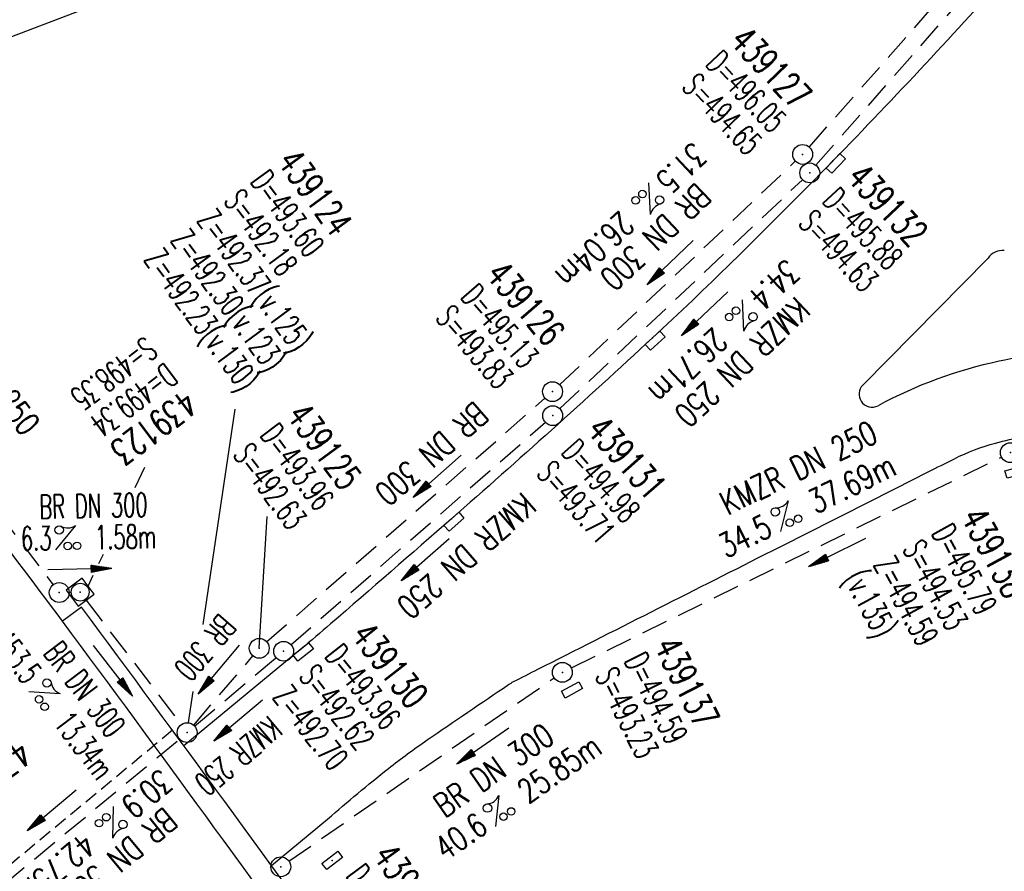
# Model space of a CAD drawing. Extents: x 459406 to 461721, y 413308 to 423218.
# Tile 241 of 256: x 460687 to 460761, y 421631 to 421695. Entities that reach past the tile are written whole.
import ezdxf
from ezdxf.enums import TextEntityAlignment as Align

# ---------------------------------------------------------------- set-up
doc = ezdxf.new("R2010")
doc.units = 0
doc.header["$LTSCALE"] = 2
doc.header["$MEASUREMENT"] = 0
for name, pattern in [('AUSGEZOGEN', [0]), ('GESTRICH-X2', [1.5, 1, -0.5]), ('GESTRICHELT', [0.75, 0.5, -0.25]), ('STRICHPT-X3', [3, 1.5, -0.75, 0, -0.75])]:
    doc.linetypes.add(name, pattern=pattern)
doc.layers.get('0').update_dxf_attribs({"linetype": 'AUSGEZOGEN'})
for name, color, linetype in [('10', 7, 'CONTINUOUS'), ('ACHSE', 1, 'STRICHPT-X3'), ('BAUWO', 1, 'CONTINUOUS'), ('BAUWU', 1, 'GESTRICHELT'), ('BW-SCHRIFT', 1, 'AUSGEZOGEN'), ('FBR', 8, 'CONTINUOUS'), ('KANAL', 7, 'GESTRICH-X2'), ('PFEIL', 7, 'CONTINUOUS'), ('SCHACHTNR', 6, 'CONTINUOUS'), ('SCHSYMBOL', 7, 'AUSGEZOGEN'), ('TEXTO', 4, 'CONTINUOUS'), ('TEXTU', 4, 'CONTINUOUS')]:
    doc.layers.add(name, color=color, linetype=linetype)
doc.styles.add('ROMANS', font='romans.shx', dxfattribs={"width": 0.8})

# ---------------------------------------------------------------- blocks, each defined once
blk = doc.blocks.new('GST')
at = {"color": 0}
blk.add_circle((0, 0), 0.75, dxfattribs=at)
blk.add_point((0, 0), dxfattribs=at)
blk = doc.blocks.new('10')
blk.add_blockref('GST', (0, 0))
blk = doc.blocks.new('20')
blk.add_lwpolyline([(-0.754, -0.751), (0.754, -0.751), (0.754, 0.75), (-0.754, 0.75)], close=True)
blk.add_circle((0, 0), 0.676)
blk.add_point((0, 0))
blk = doc.blocks.new('PROM')
blk.add_line((1.566, 1.817), (0.019, 0.015))
for centre, radius in [((0.317, 1.51), 0.317), ((0.943, 0.291), 0.283), ((1.645, 0.287), 0.283)]:
    blk.add_circle(centre, radius)
blk.add_arc((0.992, 2.682), 1.033, 239.14139, 303.35492)
blk = doc.blocks.new('PFEIL2')
at = {"color": 0}
for p, q in [((0.88, 0.002), (-2.401, -0.012)), ((0.881, -0.271), (0.879, 0.276)), ((0.879, 0.276), (2.429, 0.009)), ((0.911, 0.27), (0.879, 0.265)), ((0.965, 0.261), (0.879, 0.246)), ((1.019, 0.252), (0.879, 0.228)), ((1.073, 0.242), (0.879, 0.209)), ((1.127, 0.233), (0.879, 0.191)), ((1.181, 0.224), (0.879, 0.172)), ((1.235, 0.214), (0.879, 0.154)), ((1.289, 0.205), (0.879, 0.135)), ((1.343, 0.196), (0.879, 0.117)), ((1.397, 0.187), (0.879, 0.098)), ((1.451, 0.177), (0.879, 0.08)), ((1.505, 0.168), (0.879, 0.061)), ((1.559, 0.159), (0.88, 0.043)), ((1.613, 0.149), (0.88, 0.024)), ((1.668, 0.14), (0.88, 0.006)), ((1.722, 0.131), (0.88, -0.013)), ((1.776, 0.121), (0.88, -0.031)), ((1.83, 0.112), (0.88, -0.05)), ((1.884, 0.103), (0.88, -0.068)), ((1.938, 0.094), (0.88, -0.087)), ((1.992, 0.084), (0.88, -0.105)), ((2.046, 0.075), (0.88, -0.124)), ((2.1, 0.066), (0.88, -0.142)), ((2.154, 0.056), (0.88, -0.161)), ((2.208, 0.047), (0.88, -0.179)), ((2.262, 0.038), (0.881, -0.198)), ((2.316, 0.029), (0.881, -0.216)), ((2.37, 0.019), (0.881, -0.235)), ((2.424, 0.01), (0.881, -0.253)), ((2.429, 0.009), (0.881, -0.271))]:
    blk.add_line(p, q, dxfattribs=at)
blk = doc.blocks.new('17')
blk.add_lwpolyline([(-0.755, -1.218), (0.748, -1.218), (0.748, -1.801), (-0.755, -1.801)], close=True)
blk.add_blockref('GST', (0, 0))
blk = doc.blocks.new('30S')
at = {"color": 0}
for p, q in [((-0.751, -0.583), (-0.751, 0)), ((-0.751, 0), (0.751, 0)), ((0.751, 0), (0.751, -0.583)), ((0.751, -0.583), (-0.751, -0.583))]:
    blk.add_line(p, q, dxfattribs=at)
blk.add_point((0, 0), dxfattribs=at)
blk = doc.blocks.new('30')
at = {"color": 0}
for p, q in [((-0.75, -0.29), (-0.75, 0.293)), ((-0.75, 0.293), (0.753, 0.293)), ((0.753, 0.293), (0.753, -0.29)), ((0.753, -0.29), (-0.75, -0.29))]:
    blk.add_line(p, q, dxfattribs=at)
blk.add_point((0, 0), dxfattribs=at)

msp = doc.modelspace()

# ---------------------------------------------------------------- linework, layer by layer
at = {"layer": 'ACHSE', "flags": 128}
msp.add_lwpolyline([(459426.662, 423071.803), (459434.696, 423063.959, 0.000009), (459443.64, 423055.227, -0.000014), (459452.584, 423046.495), (459470.472, 423029.03), (459488.36, 423011.565, 0.000028), (459497.304, 423002.833, -0.000019), (459506.249, 422994.101, -0.00001), (459515.193, 422985.368, 0.00001), (459524.137, 422976.636, 0.000005), (459533.081, 422967.904, -0.000014), (459542.025, 422959.172), (459559.913, 422941.707), (459577.801, 422924.242, 0.000014), (459586.745, 422915.51, -0.000007), (459595.689, 422906.778, -0.000007), (459604.633, 422898.046, 0.000014), (459613.577, 422889.313), (459631.466, 422871.848), (459649.354, 422854.384), (459667.242, 422836.919), (459685.13, 422819.454, 0.000014), (459694.074, 422810.722, -0.000007), (459703.018, 422801.99), (459720.906, 422784.525, 0.000016), (459724.892, 422780.634, -0.000005), (459728.877, 422776.743, -0.000854), (459731.569, 422774.105, -0.000319), (459738.762, 422767.026, -0.002071), (459745.754, 422760.078, -0.001348), (459756.422, 422749.331, -0.001735), (459764.656, 422740.934, -0.001541), (459773.862, 422731.42, -0.001535), (459782.493, 422722.391, -0.001533), (459791.081, 422713.295, -0.001538), (459799.62, 422704.14, -0.001542), (459808.076, 422694.96, -0.001544), (459816.476, 422685.728, -0.001539), (459824.843, 422676.417, -0.001534), (459833.152, 422667.055, -0.001539), (459841.381, 422657.669, -0.001538), (459850.202, 422647.481, -0.001798), (459857.687, 422638.719, -0.001274), (459867.543, 422627.036, -0.002004), (459873.759, 422619.57, -0.000175), (459878.95, 422613.279, -0.000644), (459880.358, 422611.567, -0.000005), (459884.996, 422605.912, 0.000011), (459889.634, 422600.258), (459905.489, 422580.929, -0.000007), (459913.416, 422571.264, 0.000013), (459921.344, 422561.599), (459937.199, 422542.27), (459953.054, 422522.941, -0.000013), (459960.981, 422513.276, 0.000013), (459968.909, 422503.611), (459984.764, 422484.282), (460000.619, 422464.953), (460016.474, 422445.624, -0.000013), (460024.401, 422435.959, 0.000013), (460032.329, 422426.294), (460048.184, 422406.965), (460064.039, 422387.636), (460079.894, 422368.307, -0.000013), (460087.822, 422358.642, 0.000013), (460095.749, 422348.977), (460111.604, 422329.648), (460127.459, 422310.319, -0.000007), (460128.884, 422308.581, -0.000001), (460143.314, 422290.989, -0.000002), (460151.241, 422281.324, 0.000015), (460159.168, 422271.66), (460175.023, 422252.331), (460190.878, 422233.002, -0.000013), (460198.805, 422223.337, 0.000013), (460206.733, 422213.672), (460222.588, 422194.343), (460238.443, 422175.014), (460254.298, 422155.685, -0.000013), (460262.225, 422146.02, 0.000006), (460270.153, 422136.355, 0.000006), (460286.008, 422117.026, -0.000004), (460301.863, 422097.697, -0.000002), (460317.718, 422078.367, 0.000003), (460333.573, 422059.038, 0.000003), (460349.428, 422039.709, -0.000003), (460365.283, 422020.38, -0.000003), (460381.138, 422001.051, 0.000002), (460396.993, 421981.721, 0.000004), (460412.848, 421962.392, -0.000004), (460428.703, 421943.063, -0.00001), (460444.557, 421923.733, 0.000007), (460460.412, 421904.404, 0.000007), (460476.267, 421885.075, -0.000009), (460492.122, 421865.746, -0.000004), (460500.05, 421856.081, 0.000013), (460507.977, 421846.416), (460523.832, 421827.087), (460539.687, 421807.758, -0.000013), (460547.615, 421798.093, 0.000013), (460555.542, 421788.428), (460571.397, 421769.099), (460587.252, 421749.77, -0.000006), (460593.285, 421742.414, -0.000005), (460600.584, 421733.516, -0.000221), (460600.794, 421733.26, -0.00002), (460603.104, 421730.438, -0.001396), (460609.311, 421722.812, -0.000905), (460618.831, 421711.005, -0.001598), (460625.682, 421702.421, -0.001252), (460634.363, 421691.415, -0.001248), (460642.05, 421681.569, -0.001247), (460649.698, 421671.671, -0.001249), (460657.298, 421661.734, -0.001252), (460664.835, 421651.775, -0.001254), (460672.327, 421641.773, -0.001254), (460679.772, 421631.728, -0.001248), (460687.162, 421621.653, -0.001247), (460694.508, 421611.532, -0.001248), (460701.802, 421601.377, -0.001248), (460709.041, 421591.191, -0.001255), (460716.232, 421580.966, -0.001255), (460723.37, 421570.705, -0.001253), (460730.46, 421560.405, -0.001254), (460737.493, 421550.076, -0.001245), (460744.465, 421539.726, -0.001241), (460751.409, 421529.307, -0.001249), (460758.312, 421518.837, -0.001258), (460765.117, 421508.401, -0.001258), (460771.865, 421497.938, -0.001248), (460778.614, 421487.358, -0.001243), (460785.302, 421476.758, -0.00125), (460791.901, 421466.181, -0.001256), (460798.46, 421455.551, -0.001254), (460804.975, 421444.872, -0.00125), (460811.434, 421434.165, -0.001251), (460817.835, 421423.433, -0.001246), (460824.181, 421412.672, -0.001245), (460830.48, 421401.867, -0.001251), (460836.726, 421391.029, -0.001252), (460842.909, 421380.176, -0.001256), (460849.043, 421369.282, -0.001256), (460855.12, 421358.361, -0.001246), (460861.131, 421347.43, -0.001241), (460867.112, 421336.425, -0.001247), (460873.04, 421325.386, -0.001253), (460878.885, 421314.371, -0.001261), (460884.678, 421303.319, -0.001257), (460890.436, 421292.199, -0.001248), (460896.133, 421281.059, -0.00125), (460901.764, 421269.913, -0.001246), (460907.347, 421258.723, -0.001246), (460912.869, 421247.515, -0.001249), (460918.335, 421236.28, -0.001248), (460923.75, 421225.007, -0.001253), (460929.103, 421213.719, -0.001251), (460934.405, 421202.392, -0.001254), (460939.649, 421191.042, -0.001255), (460944.833, 421179.671, -0.001251), (460949.963, 421168.267, -0.001252), (460955.033, 421156.846, -0.001247), (460960.047, 421145.395, -0.001247), (460965.004, 421133.921, -0.001248), (460969.9, 421122.429, -0.001246), (460974.746, 421110.897, -0.001255), (460979.54, 421099.326, -0.00126), (460984.257, 421087.777, -0.001252), (460988.908, 421076.225, -0.001243), (460993.535, 421064.563, -0.001243), (460998.107, 421052.872, -0.001254), (461002.582, 421041.257, -0.001259), (461007.005, 421029.604, -0.001252), (461011.394, 421017.862, -0.001245), (461015.72, 421006.112, -0.001249), (461019.972, 420994.38, -0.00125), (461024.171, 420982.613, -0.001249), (461028.315, 420970.813, -0.00125), (461032.394, 420959.009, -0.001248), (461036.422, 420947.164, -0.001254), (461040.394, 420935.287, -0.001259), (461044.292, 420923.435, -0.001252), (461048.126, 420911.576, -0.001245), (461051.923, 420899.629, -0.001244), (461055.662, 420887.657, -0.001252), (461059.317, 420875.747, -0.001256), (461062.914, 420863.813, -0.001249), (461066.471, 420851.792, -0.001248), (461069.966, 420839.762, -0.001254), (461073.385, 420827.768, -0.001253), (461076.746, 420815.75, -0.001249), (461080.058, 420803.675, -0.001247), (461083.311, 420791.579, -0.001252), (461086.49, 420779.517, -0.001251), (461089.608, 420767.44, -0.001245), (461092.68, 420755.295, -0.001248), (461095.688, 420743.146, -0.001251), (461098.628, 420731.013, -0.001257), (461101.691, 420718.09, -0.001425), (461104.332, 420706.673, -0.001081), (461107.664, 420691.933, -0.001652), (461109.792, 420682.276, -0.000251), (461111.911, 420672.484, -0.000696), (461112.668, 420668.95, -0.000002), (461114.482, 420660.43, -0.000008), (461115.035, 420657.832), (461120.24, 420633.38), (461125.445, 420608.928), (461130.65, 420584.476), (461135.855, 420560.024, -0.000004), (461138.458, 420547.797, 0.000004), (461141.06, 420535.571), (461146.265, 420511.119), (461151.47, 420486.667), (461161.88, 420437.763)], format="xyb", dxfattribs=at)
at = {"layer": 'BAUWO'}
msp.add_line((460691.514, 421650.497), (460690.101, 421649.433), dxfattribs=at)
for centre, radius, start, end in [((458984.861, 420380.03), 2127.616, 35.681762, 36.664733), ((458507.979, 420034.478), 2714.726, 35.734101, 36.504581)]:
    msp.add_arc(centre, radius, start, end, dxfattribs=at)
at = {"layer": 'BAUWU'}
msp.add_line((460698.399, 421641.196), (460666.534, 421614.792), dxfattribs=at)
at = {"layer": 'BW-SCHRIFT'}
msp.add_lwpolyline([(460704.649, 421748.821), (460720.686, 421706.708), (460685.496, 421693.307), (460669.458, 421735.42)], close=True, dxfattribs=at)
at = {"layer": 'FBR'}
for p, q in [((460760, 421676.88), (460750.531, 421667.267)), ((460705.873, 421630.977), (460710.112, 421634.489))]:
    msp.add_line(p, q, dxfattribs=at)
at = {"layer": 'FBR', "flags": 128}
for points in [[(460141.768, 422289.721, -0.000002), (460149.695, 422280.056, 0.000015), (460157.622, 422270.392), (460173.477, 422251.063), (460189.332, 422231.734, -0.000013), (460197.259, 422222.069, 0.000013), (460205.187, 422212.404), (460221.042, 422193.075), (460236.897, 422173.746), (460252.752, 422154.417, -0.000013), (460260.679, 422144.752, 0.000006), (460268.607, 422135.087, 0.000006), (460284.462, 422115.758, -0.000004), (460300.317, 422096.429, -0.000002), (460316.172, 422077.099, 0.000003), (460332.027, 422057.77, 0.000003), (460347.882, 422038.441, -0.000003), (460363.737, 422019.112, -0.000003), (460379.592, 421999.782, 0.000002), (460395.447, 421980.453, 0.000004), (460411.302, 421961.124, -0.000004), (460427.157, 421941.795, -0.000003), (460432.271, 421935.559, 0.000007)], [(460156.651, 422301.929, -0.000002), (460164.578, 422292.264, 0.000015), (460172.505, 422282.6), (460187.304, 422264.558)], [(460690.101, 421649.433, 0.001275), (460676.547, 421667.412, 0.002877), (460670.478, 421675.326, 0.000067), (460645.629, 421707.334, 0.001327), (460644.374, 421708.941, 0.003102), (460628.812, 421728.511, 0.004551), (460618, 421741.689, 0.002414), (460610.48, 421750.598, 0.002242), (460602.291, 421760.119, 0.0046), (460593.111, 421770.501, -0.006903), (460587.026, 421777.447, -0.001851), (460586.741, 421777.784, -0.000046), (460575.202, 421791.536, -0.002244), (460570.258, 421797.483, -0.00124), (460561.387, 421808.307)], [(460710.112, 421634.489, -0.010723), (460714.713, 421638.311, -0.017723), (460717.624, 421640.462, -0.001813), (460723.778, 421644.647, -0.03027), (460724.162, 421644.874, -0.000964), (460726.002, 421645.81, -0.000104), (460743.154, 421654.491, -0.000127), (460753.5, 421659.721, -0.000334), (460757.449, 421661.713, -0.050973), (460760.568, 421662.903, -0.039745), (460764.773, 421663.683, -0.035306)]]:
    msp.add_lwpolyline(points, format="xyb", dxfattribs=at)
at = {"layer": 'FBR'}
for points in [[(460114.122, 422299.379, -0.000007), (460115.547, 422297.642), (460129.977, 422280.049, -0.000002), (460137.904, 422270.385, 0.000015), (460145.831, 422260.72), (460157.963, 422245.761)], [(460811.013, 421761.775, -0.002199), (460802.986, 421750.544, -0.004055), (460798.557, 421744.509, -0.000122), (460787.606, 421729.844, -0.002631), (460787.096, 421729.169, -0.005709), (460782.137, 421722.827, -0.003971), (460774.833, 421713.849, -0.004874), (460768.695, 421706.572, -0.004501), (460761.903, 421698.818, -0.00563), (460755.276, 421691.556, -0.005463), (460748.284, 421684.226, -0.005526), (460740.628, 421676.546, -0.007262), (460734.655, 421670.853, -0.00345), (460727.015, 421663.878, -0.003535), (460719.465, 421657.175, -0.001341), (460710.335, 421649.228, -0.00552), (460708.091, 421647.328), (460699.263, 421640.02)]]:
    msp.add_lwpolyline(points, format="xyb", dxfattribs=at)
for centre, radius, start, end in [((460761.103, 421676.105), 1.348, 84.91224, 144.91106), ((460768.817, 421631.265), 38.645, 91.11412, 101.93441), ((460767.873, 421635.731), 34.08, 101.93441, 118.35072), ((460751.226, 421666.582), 0.976, 135.43237, 212.26282), ((460751.226, 421666.582), 0.976, 212.26282, 298.35072)]:
    msp.add_arc(centre, radius, start, end, dxfattribs=at)
at = {"layer": 'KANAL'}
for p, q in [((460746.5, 421685.281), (460774.844, 421717.438)), ((460727.656, 421667.313), (460745.438, 421684.188)), ((460727.656, 421665.5), (460745.969, 421682.781)), ((460668.938, 421679.094), (460689.375, 421652.188)), ((460705.5, 421647.875), (460726.531, 421666.281)), ((460707.344, 421647.656), (460726.563, 421664.469)), ((460728.531, 421645.906), (460761, 421661.844)), ((460690.594, 421651.625), (460690.688, 421651.625)), ((460691.875, 421651.031), (460699.063, 421641.625)), ((460700, 421641.594), (460704.469, 421646.813)), ((460700.063, 421641.5), (460706.219, 421646.688)), ((460707.188, 421631.313), (460727.219, 421645.156)), ((460667.156, 421614.25), (460698.938, 421640.531))]:
    msp.add_line(p, q, dxfattribs=at)
at = {"layer": 'KANAL', "flags": 128}
msp.add_lwpolyline([(460747, 421683.906), (460776.279, 421717.251), (460808.594, 421759.563)], dxfattribs=at)
at = {"layer": 'SCHACHTNR'}
for p, q in [((460700.708, 421649.194), (460703.126, 421665.459)), ((460695.571, 421659.548), (460696.304, 421661.088)), ((460704.949, 421647.391), (460705.542, 421657.351)), ((460692.84, 421653.808), (460693.175, 421654.51)), ((460692.018, 421652.079), (460692.412, 421652.908)), ((460699.608, 421641.795), (460699.954, 421644.122))]:
    msp.add_line(p, q, dxfattribs=at)

# ---------------------------------------------------------------- block references
at = {"layer": '10'}
for name, p, rotation in [('30S', (460748.284, 421684.226), 46.61025943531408), ('30S', (460734.655, 421670.853), 42.36819222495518), ('30S', (460719.465, 421657.175), 41.14617613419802), ('30S', (460708.091, 421647.335), 39.12020740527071), ('30', (460710.462, 421631.361), 37.58715118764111)]:
    msp.add_blockref(name, p, dxfattribs=dict(at, rotation=rotation))
at = {"layer": 'PFEIL'}
for p, rotation in [((460735.998, 421676.539), 223.4969), ((460738.603, 421672.68), 223.3690999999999), ((460718.408, 421660.403), 221.1991), ((460717.488, 421654.091), 221.217), ((460748.616, 421654.647), 206.132), ((460691.388, 421653.369), 1.121199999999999), ((460693.9, 421645.699), 307.2667999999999), ((460701.91, 421645.785), 229.4766), ((460703.361, 421641.95), 220.1488), ((460721.829, 421640.012), 214.6325), ((460689.283, 421635.155), 219.6081)]:
    msp.add_blockref('PFEIL2', p, dxfattribs=dict(at, rotation=rotation))
at = {"layer": 'SCHSYMBOL'}
for name, p, rotation in [('10', (460745.991, 421684.707), 306.4775), ('10', (460746.529, 421683.31), 306.4455), ('10', (460727.101, 421666.783), 306.4062), ('10', (460727.114, 421664.97), 306.3733), ('17', (460761.682, 421662.174), 15.23400210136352), ('10', (460689.844, 421651.604), 306.6313), ('20', (460691.428, 421651.635), 306.6104), ('10', (460704.949, 421647.391), 306.3505), ('10', (460706.79, 421647.167), 306.3217), ('17', (460727.845, 421645.574), 28.91698977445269), ('10', (460699.504, 421641.021), 306.3072), ('10', (460706.575, 421630.883), 306.0263)]:
    msp.add_blockref(name, p, dxfattribs=dict(at, rotation=rotation))
at = {"layer": 'TEXTU'}
for p, rotation in [((460734.374, 421682.576), 223.4969000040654), ((460741.442, 421673.756), 223.3691000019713), ((460744.301, 421656.202), 26.13200000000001), ((460689.551, 421654.814), 1.121199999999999), ((460687.519, 421644.108), 307.2667999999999), ((460722.787, 421633.894), 34.6325), ((460693.936, 421635.451), 219.6080999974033)]:
    msp.add_blockref('PROM', p, dxfattribs=dict(at, rotation=rotation))

# ---------------------------------------------------------------- texts
at = {"layer": 'SCHACHTNR', "style": 'ROMANS'}
for s, height, rotation, width, p in [('439127', 2, 313.56861, 0.7, (460740.39, 421693.183)), ('D=496.05', 1.8, 313.56861, 0.6, (460738.586, 421691.479)), ('S=494.65', 1.8, 313.56861, 0.6, (460736.787, 421689.743)), ('439124', 2, 306.3072, 0.7, (460706.241, 421684.15)), ('439132', 2, 313.12335, 0.7, (460749.214, 421682.858)), ('D=493.60', 1.8, 306.3072, 0.6, (460704.21, 421682.65)), ('D=495.88', 1.8, 313.12335, 0.6, (460747.402, 421681.135)), ('S=492.18', 1.8, 306.3072, 0.6, (460702.21, 421681.181)), ('Z=492.37(v.125)', 1.8, 306.3072, 0.6, (460700.178, 421679.712)), ('S=494.63', 1.8, 313.12335, 0.6, (460745.587, 421679.445)), ('Z=492.30(v.123)', 1.8, 306.3072, 0.6, (460698.178, 421678.212)), ('Z=492.23(v.130)', 1.8, 306.3072, 0.6, (460696.178, 421676.744)), ('439126', 2, 310.49703, 0.7, (460721.964, 421675.557)), ('D=495.13', 1.8, 310.49703, 0.6, (460720.076, 421673.918)), ('S=493.83', 1.8, 310.49703, 0.6, (460718.186, 421672.31)), ('S=498.35', 1.8, 216.6104, 0.6, (460696.342, 421671.019)), ('D=499.34', 1.8, 216.6104, 0.6, (460697.842, 421669.019)), ('439123', 2, 216.6104, 0.7, (460699.311, 421667.019)), ('439125', 2, 306.3505, 0.7, (460706.932, 421664.968)), ('D=493.96', 1.8, 306.3505, 0.6, (460704.932, 421663.499)), ('439131', 2, 311.49327, 0.7, (460729.569, 421663.814)), ('D=494.98', 1.8, 311.49327, 0.6, (460727.677, 421662.169)), ('S=492.63', 1.8, 306.3505, 0.6, (460702.901, 421661.999)), ('S=493.71', 1.8, 311.49327, 0.6, (460725.816, 421660.528)), ('439138', 2, 298.59892, 0.7, (460757.89, 421657.31)), ('D=495.79', 1.8, 298.59892, 0.6, (460755.689, 421656.11)), ('S=494.53', 1.8, 298.59892, 0.6, (460753.489, 421654.91)), ('Z=494.59', 1.8, 298.59892, 0.6, (460751.288, 421653.711)), ('(v.135)', 1.8, 298.59892, 0.6, (460749.055, 421652.66)), ('439130', 2, 308.2868, 0.7, (460711.801, 421648.332)), ('D=493.96', 1.8, 308.2868, 0.6, (460709.821, 421646.795)), ('439137', 2, 296.88632, 0.7, (460734.727, 421647.582)), ('D=494.59', 1.8, 296.88632, 0.6, (460732.489, 421646.454)), ('S=492.62', 1.8, 308.2868, 0.6, (460707.874, 421645.227)), ('S=493.23', 1.8, 296.88632, 0.6, (460730.281, 421645.322)), ('Z=492.70', 1.8, 308.2868, 0.6, (460705.893, 421643.689)), ('439220', 2, 216.5116, 0.7, (460686.781, 421640.563)), ('439136', 2, 306.0263, 0.7, (460713.466, 421631.678)), ('D=493.88', 1.8, 306.0263, 0.6, (460711.435, 421630.209))]:
    msp.add_text(s, height=height, rotation=rotation, dxfattribs=dict(at, width=width)).set_placement(p)
at = {"layer": 'TEXTO', "style": 'ROMANS'}
for s, rotation, width, p in [('BR DN 300', 223.4969, 0.75, (460734.262, 421679.11)), ('KMZR DN 250', 307.2265, 0.75, (460683.2, 421668.396)), ('KMZR DN 250', 223.3691, 0.75, (460740.814, 421669.66)), ('BR DN 300', 221.1991, 0.75, (460717.386, 421662.761)), ('KMZR DN 250', 26.132, 0.75, (460746.073, 421660.223)), ('BR DN 300', 1.1212, 0.6, (460692.44, 421657.259)), ('KMZR DN 250', 221.217, 0.75, (460720.01, 421655.04)), ('BR 300', 229.4766, 0.6, (460700.186, 421648.025)), ('BR DN 300', 307.2668, 0.6, (460691.041, 421643.758)), ('KMZR 250', 220.1488, 0.6, (460702.786, 421639.94)), ('BR DN 300', 34.6325, 0.75, (460723.165, 421637.441)), ('BR DN 300', 219.6081, 0.75, (460693.847, 421632.202))]:
    msp.add_text(s, height=1.8, rotation=rotation, dxfattribs=dict(at, width=width)).set_placement(p, align=Align.CENTER)
at = {"layer": 'TEXTU', "style": 'ROMANS'}
for s, rotation, width, p in [('31.5', 223.4969, 0.75, (460737.704, 421685.73)), ('26.04m', 223.4969, 0.75, (460732.204, 421680.511)), ('34.4', 223.3691, 0.75, (460744.755, 421676.896)), ('26.71m', 223.3691, 0.75, (460739.255, 421671.708)), ('37.69m', 26.132, 0.75, (460746.989, 421657.52)), ('34.5', 26.132, 0.75, (460740.208, 421654.176)), ('6.3', 1.1212, 0.6, (460686.961, 421654.774)), ('1.58m', 1.1212, 0.6, (460692.555, 421654.868)), ('453.5', 307.2668, 0.6, (460684.656, 421647.869)), ('13.34m', 307.2668, 0.6, (460689.344, 421641.713)), ('25.85m', 34.6325, 0.75, (460725.267, 421635.597)), ('30.9', 219.6081, 0.75, (460697.472, 421638.356)), ('40.6', 34.6325, 0.75, (460719.017, 421631.284)), ('42.75m', 219.6081, 0.75, (460691.628, 421633.544))]:
    msp.add_text(s, height=1.8, rotation=rotation, dxfattribs=dict(at, width=width)).set_placement(p)

doc.saveas('drawing.dxf')
